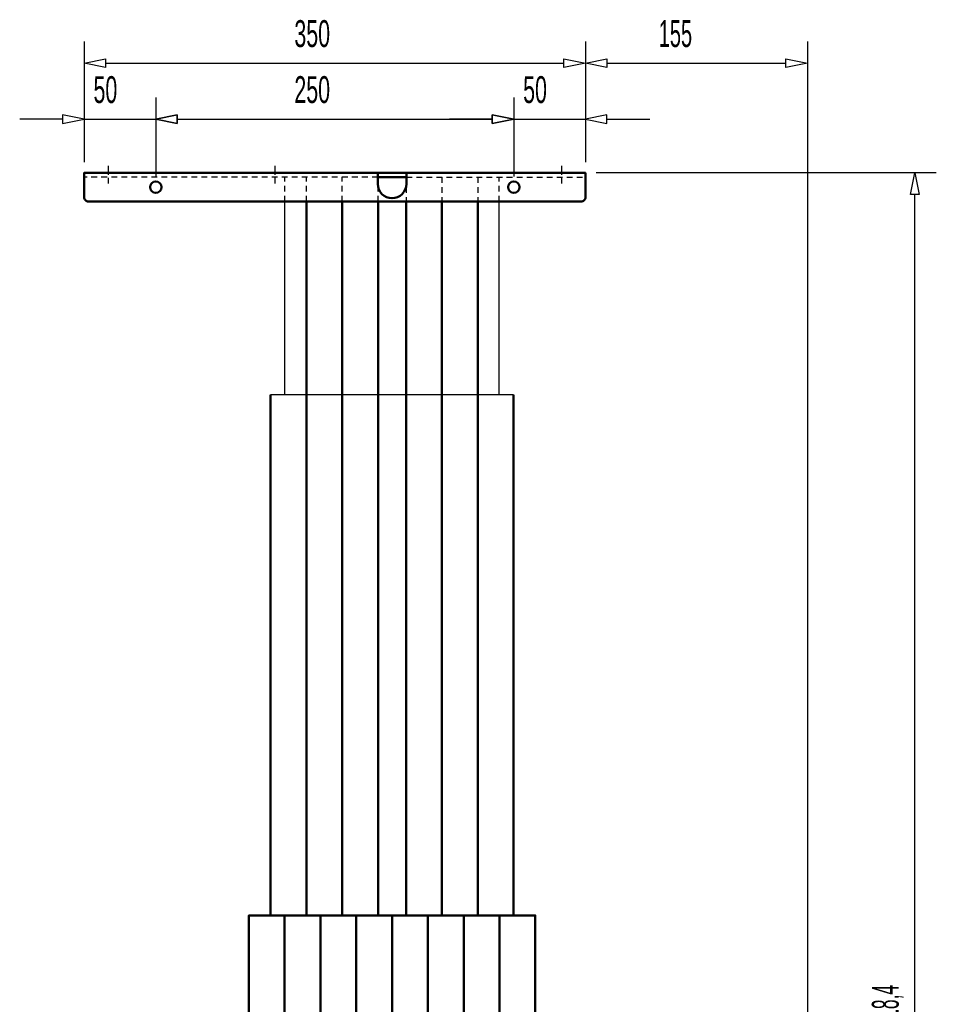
# Model space of a CAD drawing. Extents: x -13792 to -10732, y -2369 to -232.
# Tile 3 of 16: x -13187 to -12547, y -1300 to -613. Entities that reach past the tile are written whole.
import ezdxf
from ezdxf.enums import TextEntityAlignment as Align

# ---------------------------------------------------------------- set-up
doc = ezdxf.new("R2010")
doc.units = 0
doc.header["$MEASUREMENT"] = 0
doc.linetypes.add('DASHDOT', pattern=[8.5, 4, -2, 0.5, -2])
doc.linetypes.add('HIDDEN', pattern=[7, 4, -3])
doc.layers.get('0').update_dxf_attribs({"linetype": 'CONTINUOUS'})
for name, color, linetype in [('DIM49', 4, 'CONTINUOUS'), ('LE_HIDDEN', 7, 'CONTINUOUS'), ('LE_MIDDLE', 7, 'CONTINUOUS'), ('TXT_DIM49', 2, 'CONTINUOUS')]:
    doc.layers.add(name, color=color, linetype=linetype)
doc.layers.add('LE_ALL', color=7, linetype='CONTINUOUS', lineweight=50)

# ---------------------------------------------------------------- blocks, each defined once
blk = doc.blocks.new('_D1', base_point=(-12792.19, -719.99))
at = {"layer": 'DIM49', "color": 1}
for p, q in [((-12547.19, -719.99), (-12784.69, -719.99)), ((-12565.19, -734.99), (-12562.19, -719.99)), ((-12562.19, -719.99), (-12559.19, -734.99)), ((-12559.19, -734.99), (-12565.19, -734.99)), ((-12562.19, -1823.39), (-12562.19, -734.99))]:
    blk.add_line(p, q, dxfattribs=at)
at = {"layer": 'TXT_DIM49', "width": 0.487}
blk.add_text('1118,4', height=18.75, rotation=90, dxfattribs=at).set_placement((-12573.44, -1305.57), align=Align.CENTER)
blk = doc.blocks.new('_D4', base_point=(-12792.19, -719.99))
at = {"layer": 'DIM49', "color": 1}
for p, q in [((-12792.19, -628.39), (-12792.19, -712.49)), ((-12637.19, -628.39), (-12637.19, -1775.89)), ((-12792.19, -643.39), (-12777.19, -640.39)), ((-12777.19, -646.39), (-12792.19, -643.39)), ((-12777.19, -640.39), (-12777.19, -646.39)), ((-12777.19, -643.39), (-12652.19, -643.39)), ((-12652.19, -646.39), (-12652.19, -640.39)), ((-12652.19, -640.39), (-12637.19, -643.39)), ((-12637.19, -643.39), (-12652.19, -646.39))]:
    blk.add_line(p, q, dxfattribs=at)
at = {"layer": 'TXT_DIM49', "width": 0.557}
blk.add_text('155', height=18.75, rotation=0.00002, dxfattribs=at).set_placement((-12729.35, -632.14), align=Align.CENTER)
blk = doc.blocks.new('_D5', base_point=(-13142.19, -719.99))
at = {"layer": 'DIM49', "color": 1}
for p, q in [((-13142.19, -628.39), (-13142.19, -712.49)), ((-12792.19, -628.39), (-12792.19, -712.49)), ((-13142.19, -643.39), (-13127.19, -640.39)), ((-13127.19, -646.39), (-13142.19, -643.39)), ((-13127.19, -640.39), (-13127.19, -646.39)), ((-13127.19, -643.39), (-12807.19, -643.39)), ((-12807.19, -646.39), (-12807.19, -640.39)), ((-12807.19, -640.39), (-12792.19, -643.39)), ((-12792.19, -643.39), (-12807.19, -646.39))]:
    blk.add_line(p, q, dxfattribs=at)
at = {"layer": 'TXT_DIM49', "width": 0.596}
blk.add_text('350', height=18.75, rotation=360, dxfattribs=at).set_placement((-12982.95, -632.14), align=Align.CENTER)
blk = doc.blocks.new('_D7', base_point=(-13142.19, -719.99))
at = {"layer": 'DIM49', "color": 1}
for p, q in [((-13142.19, -667.49), (-13142.19, -712.49)), ((-13092.19, -667.49), (-13092.19, -722.49)), ((-13142.19, -682.49), (-13157.19, -679.49)), ((-13157.19, -679.49), (-13157.19, -685.49)), ((-13077.19, -679.49), (-13092.19, -682.49)), ((-13077.19, -685.49), (-13077.19, -679.49)), ((-13157.19, -682.49), (-13187.19, -682.49)), ((-13157.19, -685.49), (-13142.19, -682.49)), ((-13142.19, -682.49), (-13092.19, -682.49)), ((-13092.19, -682.49), (-13077.19, -685.49)), ((-13077.19, -682.49), (-13047.19, -682.49))]:
    blk.add_line(p, q, dxfattribs=at)
at = {"layer": 'TXT_DIM49', "width": 0.596}
blk.add_text('50', height=18.75, rotation=0, dxfattribs=at).set_placement((-13127.36, -671.24), align=Align.CENTER)
blk = doc.blocks.new('_D8', base_point=(-13092.19, -729.99))
at = {"layer": 'DIM49', "color": 1}
for p, q in [((-13092.19, -667.49), (-13092.19, -722.49)), ((-12842.19, -667.49), (-12842.19, -722.49)), ((-13092.19, -682.49), (-13077.19, -679.49)), ((-13077.19, -679.49), (-13077.19, -685.49)), ((-12857.19, -685.49), (-12857.19, -679.49)), ((-12857.19, -679.49), (-12842.19, -682.49)), ((-13077.19, -685.49), (-13092.19, -682.49)), ((-13077.19, -682.49), (-12857.19, -682.49)), ((-12842.19, -682.49), (-12857.19, -685.49))]:
    blk.add_line(p, q, dxfattribs=at)
at = {"layer": 'TXT_DIM49', "width": 0.596}
blk.add_text('250', height=18.75, rotation=360, dxfattribs=at).set_placement((-12982.95, -671.24), align=Align.CENTER)
blk = doc.blocks.new('_D9', base_point=(-12842.19, -729.99))
at = {"layer": 'DIM49', "color": 1}
for p, q in [((-12842.19, -667.49), (-12842.19, -722.49)), ((-12792.19, -667.49), (-12792.19, -712.49)), ((-12842.19, -682.49), (-12857.19, -679.49)), ((-12857.19, -679.49), (-12857.19, -685.49)), ((-12777.19, -679.49), (-12792.19, -682.49)), ((-12777.19, -685.49), (-12777.19, -679.49)), ((-12857.19, -682.49), (-12887.19, -682.49)), ((-12857.19, -685.49), (-12842.19, -682.49)), ((-12842.19, -682.49), (-12792.19, -682.49)), ((-12792.19, -682.49), (-12777.19, -685.49)), ((-12777.19, -682.49), (-12747.19, -682.49))]:
    blk.add_line(p, q, dxfattribs=at)
at = {"layer": 'TXT_DIM49', "width": 0.596}
blk.add_text('50', height=18.75, rotation=360, dxfattribs=at).set_placement((-12827.36, -671.24), align=Align.CENTER)

msp = doc.modelspace()

# ---------------------------------------------------------------- linework, layer by layer
for p, q in [((-12852.41, -874.99), (-12852.41, -739.99)), ((-12842.41, -874.99), (-13011.97, -874.99))]:
    msp.add_line(p, q)
msp.add_lwpolyline([(-13001.97, -874.99), (-13001.97, -739.99)])
at = {"layer": 'LE_ALL'}
for p, q in [((-12917.41, -739.99), (-12917.41, -1238.39)), ((-12892.41, -739.99), (-12892.41, -1238.39)), ((-12867.41, -739.99), (-12867.41, -1238.39)), ((-13011.97, -1238.39), (-13011.97, -874.99)), ((-12842.41, -1238.39), (-12842.41, -874.99)), ((-13002.19, -1783.39), (-13002.19, -1238.39)), ((-12977.19, -1783.39), (-12977.19, -1238.39)), ((-12952.19, -1783.39), (-12952.19, -1238.39)), ((-12927.19, -1783.39), (-12927.19, -1238.39)), ((-12902.19, -1238.39), (-12902.19, -1783.39)), ((-12877.19, -1783.39), (-12877.19, -1238.39)), ((-12852.19, -1783.39), (-12852.19, -1238.39))]:
    msp.add_line(p, q, dxfattribs=at)
for points in [[(-12842.41, -739.99), (-12867.41, -739.99), (-12892.41, -739.99), (-12917.41, -739.99), (-12936.97, -739.99), (-12961.97, -739.99), (-12986.97, -739.99), (-13011.97, -739.99), (-13139.19, -739.99, -0.414214), (-13142.19, -736.99), (-13142.19, -719.99), (-12792.19, -719.99), (-12792.19, -736.99, -0.414214), (-12795.19, -739.99), (-12842.41, -739.99)], [(-12937.19, -719.99), (-12937.19, -727.74, 1), (-12917.19, -727.74), (-12917.19, -719.99)]]:
    msp.add_lwpolyline(points, format="xyb", dxfattribs=at)
for points in [[(-12937.19, -722.99), (-12917.19, -722.99)], [(-12986.97, -1238.39), (-12986.97, -739.99)], [(-12961.97, -1238.39), (-12961.97, -739.99)], [(-12936.97, -1238.39), (-12936.97, -739.99)], [(-13027.19, -1783.39), (-13027.19, -1238.39), (-12827.19, -1238.39), (-12827.19, -1783.39)]]:
    msp.add_lwpolyline(points, dxfattribs=at)
for centre in [(-13092.19, -729.99), (-12842.19, -729.99)]:
    msp.add_circle(centre, 4, dxfattribs=at)
at = {"layer": 'LE_HIDDEN', "color": 1, "linetype": 'HIDDEN'}
for p, q in [((-12937.19, -722.99), (-13142.19, -722.99)), ((-13001.97, -739.99), (-13001.97, -722.99)), ((-12986.97, -739.99), (-12986.97, -722.99)), ((-12961.97, -739.99), (-12961.97, -722.99)), ((-12936.97, -739.99), (-12936.97, -722.99)), ((-12917.19, -722.99), (-12792.19, -722.99)), ((-12852.41, -739.99), (-12852.41, -722.99))]:
    msp.add_line(p, q, dxfattribs=at)
for points in [[(-12917.41, -722.99), (-12917.41, -739.99)], [(-12892.41, -722.99), (-12892.41, -739.99)], [(-12867.41, -722.99), (-12867.41, -739.99)]]:
    msp.add_lwpolyline(points, dxfattribs=at)
at = {"layer": 'LE_MIDDLE', "color": 1, "linetype": 'DASHDOT'}
for p, q in [((-13125.44, -714.99), (-13125.44, -727.99)), ((-13008.94, -714.99), (-13008.94, -727.99)), ((-12808.94, -714.99), (-12808.94, -727.99))]:
    msp.add_line(p, q, dxfattribs=at)

# ---------------------------------------------------------------- block references
at = {"layer": 'DIM49'}
for name, p in [('_D5', (-13142.19, -719.99)), ('_D4', (-12792.19, -719.99)), ('_D7', (-13142.19, -719.99)), ('_D8', (-13092.19, -729.99)), ('_D9', (-12842.19, -729.99)), ('_D1', (-12792.19, -719.99))]:
    msp.add_blockref(name, p, dxfattribs=at)

doc.saveas('drawing.dxf')
